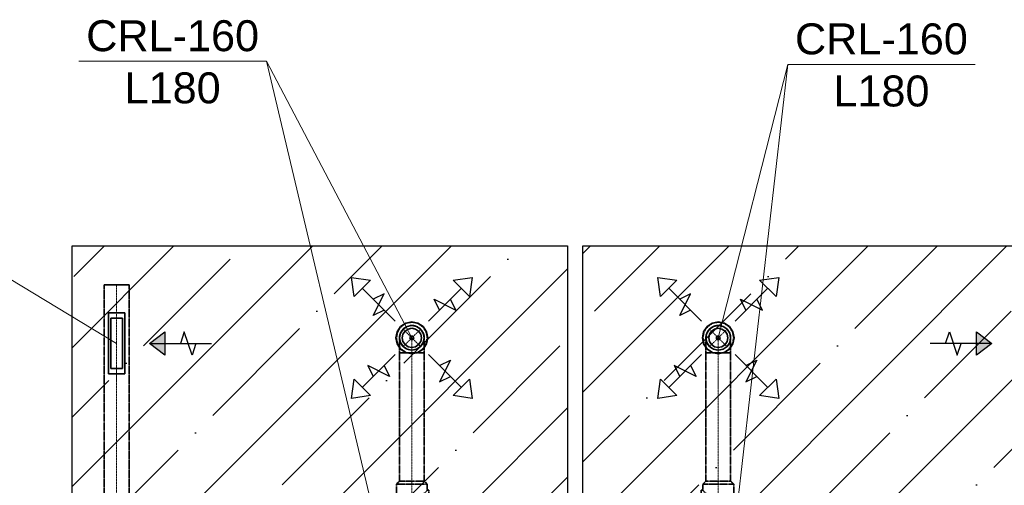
# Model space of a CAD drawing. Header units: millimetres. Extents: x -134161 to 355560, y -27497 to 30328.
# Tile 36 of 95: x -96464 to -90096, y 11784 to 14793. Entities that reach past the tile are written whole.
import ezdxf

# ---------------------------------------------------------------- set-up
doc = ezdxf.new("R2010")
doc.units = ezdxf.units.MM
for name, pattern in [('CenterLine', [17.2, 13, -2, 0.2, -2]), ('HIDDEN', [9.525, 6.35, -3.175]), ('UnderCeiling', [6.7, 4.2, -1, 0.5, -1])]:
    doc.linetypes.add(name, pattern=pattern)
doc.layers.add('AVK-A_uzdevums', color=1, linetype='CONTINUOUS', lineweight=30)
for name, color, linetype in [('Vent-PN2-N', 7, 'CONTINUOUS'), ('Vent-PN2-N-Plusmas bulta', 7, 'CONTINUOUS'), ('Vent-PN2-N-Teksts-', 7, 'CONTINUOUS'), ('Vent-PN2-P', 7, 'CONTINUOUS'), ('Vent-PN2-P-Iekarta', 7, 'CONTINUOUS'), ('Vent-PN2-P-Plusmas bulta', 7, 'CONTINUOUS'), ('Vent-PN2-P-Teksts-', 7, 'CONTINUOUS'), ('Vent-PN3-N-Iekarta', 7, 'CONTINUOUS')]:
    doc.layers.add(name, color=color, linetype=linetype)
doc.styles.add('Arial', font='arial.ttf', dxfattribs={"height": 187.5})
pattern_1 = [(45, (-132147.1, 0), (-449.013, 449.013), []), (45, (-131698.1, 0), (-449.013, 449.013), [793.75, -158.75, 0, -158.75])]

# ---------------------------------------------------------------- blocks, each defined once
blk = doc.blocks.new('*U124')
at = {"layer": 'Vent-PN2-N-Teksts-', "color": 7, "linetype": 'Continuous', "lineweight": 15}
for p, q in [((35076.7, 13444.6, 2220), (33165.1, 13444.6, 2220)), ((36309.8, 12700.9, 2220), (35076.7, 13444.6, 2220))]:
    blk.add_line(p, q, dxfattribs=at)
at = {"layer": 'Vent-PN2-N-Teksts-', "color": 7, "linetype": 'Continuous', "lineweight": 25, "style": 'Arial'}
for s, p in [('RGS-0-325-75', (33212.5, 13509.7, 2220)), ('L180', (33810.1, 13172.6, 2220))]:
    blk.add_text(s, height=200, dxfattribs=at).set_placement(p)
blk = doc.blocks.new('*U191')
at = {"layer": 'Vent-PN2-P-Teksts-', "color": 7, "linetype": 'Continuous', "lineweight": 15}
for p, q in [((40200.8, 10566, 2300), (40649.7, 14504.4, 2300)), ((40649.7, 14504.4, 2300), (41862.4, 14504.4, 2300))]:
    blk.add_line(p, q, dxfattribs=at)
at = {"layer": 'Vent-PN2-P-Teksts-', "color": 7, "linetype": 'Continuous', "lineweight": 25, "style": 'Arial'}
for s, p in [('CRL-160', (40697, 14569.4, 2300)), ('L180', (40945.3, 14232.6, 2300))]:
    blk.add_text(s, height=200, dxfattribs=at).set_placement(p)
blk = doc.blocks.new('*U192')
at = {"layer": 'Vent-PN2-P-Teksts-', "color": 7, "linetype": 'Continuous', "lineweight": 15}
for p, q in [((40200.8, 12736.8, 2300), (40649.7, 14504.4, 2300)), ((40649.7, 14504.4, 2300), (41862.4, 14504.4, 2300))]:
    blk.add_line(p, q, dxfattribs=at)
at = {"layer": 'Vent-PN2-P-Teksts-', "color": 7, "linetype": 'Continuous', "lineweight": 25, "style": 'Arial'}
for s, p in [('CRL-160', (40697, 14569.4, 2300)), ('L180', (40945.3, 14232.6, 2300))]:
    blk.add_text(s, height=200, dxfattribs=at).set_placement(p)
blk = doc.blocks.new('*U193')
at = {"layer": 'Vent-PN2-P-Teksts-', "color": 7, "linetype": 'Continuous', "lineweight": 15}
for p, q in [((37278.2, 14524.7, 2300), (36065.5, 14524.7, 2300)), ((38218.9, 10566, 2300), (37278.2, 14524.7, 2300))]:
    blk.add_line(p, q, dxfattribs=at)
at = {"layer": 'Vent-PN2-P-Teksts-', "color": 7, "linetype": 'Continuous', "lineweight": 25, "style": 'Arial'}
for s, p in [('CRL-160', (36112.8, 14589.7, 2300)), ('L180', (36361.1, 14252.8, 2300))]:
    blk.add_text(s, height=200, dxfattribs=at).set_placement(p)
blk = doc.blocks.new('*U194')
at = {"layer": 'Vent-PN2-P-Teksts-', "color": 7, "linetype": 'Continuous', "lineweight": 15}
for p, q in [((37278.2, 14524.7, 2300), (36065.5, 14524.7, 2300)), ((38218.9, 12736.8, 2300), (37278.2, 14524.7, 2300))]:
    blk.add_line(p, q, dxfattribs=at)
at = {"layer": 'Vent-PN2-P-Teksts-', "color": 7, "linetype": 'Continuous', "lineweight": 25, "style": 'Arial'}
for s, p in [('CRL-160', (36112.8, 14589.7, 2300)), ('L180', (36361.1, 14252.8, 2300))]:
    blk.add_text(s, height=200, dxfattribs=at).set_placement(p)
blk = doc.blocks.new('*U638')
at = {"layer": 'Vent-PN2-P-Plusmas bulta', "color": 7, "linetype": 'Continuous', "lineweight": 25}
for p, q in [((37845.5, 13004.1, 2269), (37827.9, 13127.8, 2269)), ((37827.9, 13127.8, 2269), (37951.6, 13110.2, 2269)), ((37845.5, 13004.1, 2269), (37827.9, 13127.8, 2269)), ((37827.9, 13127.8, 2269), (37951.6, 13110.2, 2269)), ((38486.2, 13110.2, 2269), (38609.9, 13127.8, 2269)), ((38486.2, 13110.2, 2269), (38609.9, 13127.8, 2269)), ((38609.9, 13127.8, 2269), (38592.3, 13004.1, 2269)), ((38609.9, 13127.8, 2269), (38592.3, 13004.1, 2269)), ((37951.6, 13110.2, 2269), (37845.5, 13004.1, 2269)), ((38110.7, 12845, 2269), (37898.6, 13057.1, 2269)), ((38327.1, 12845, 2269), (38539.2, 13057.1, 2269)), ((38592.3, 13004.1, 2269), (38486.2, 13110.2, 2269)), ((37969.3, 12880.4, 2269), (38040, 13021.8, 2269)), ((38040, 13021.8, 2269), (37969.3, 12986.4, 2269)), ((38397.8, 12915.7, 2269), (38362.4, 12986.4, 2269)), ((38362.4, 12986.4, 2269), (38503.9, 12915.7, 2269)), ((38503.9, 12915.7, 2269), (38468.5, 12986.4, 2269)), ((38040, 12915.7, 2269), (37969.3, 12880.4, 2269)), ((38110.7, 12628.6, 2269), (37898.6, 12416.5, 2269)), ((38327.1, 12628.6, 2269), (38539.2, 12416.5, 2269)), ((38075.4, 12487.2, 2269), (37933.9, 12557.9, 2269)), ((37933.9, 12557.9, 2269), (37969.3, 12487.2, 2269)), ((38040, 12557.9, 2269), (38075.4, 12487.2, 2269)), ((38397.8, 12557.9, 2269), (38468.5, 12593.3, 2269)), ((38468.5, 12593.3, 2269), (38397.8, 12451.9, 2269)), ((38397.8, 12451.9, 2269), (38468.5, 12487.2, 2269)), ((37827.9, 12345.8, 2269), (37845.5, 12469.5, 2269)), ((37827.9, 12345.8, 2269), (37845.5, 12469.5, 2269)), ((37845.5, 12469.5, 2269), (37951.6, 12363.5, 2269)), ((38486.2, 12363.5, 2269), (38592.3, 12469.5, 2269)), ((38592.3, 12469.5, 2269), (38609.9, 12345.8, 2269)), ((38592.3, 12469.5, 2269), (38609.9, 12345.8, 2269)), ((37951.6, 12363.5, 2269), (37827.9, 12345.8, 2269)), ((37951.6, 12363.5, 2269), (37827.9, 12345.8, 2269)), ((38609.9, 12345.8, 2269), (38486.2, 12363.5, 2269)), ((38609.9, 12345.8, 2269), (38486.2, 12363.5, 2269))]:
    blk.add_line(p, q, dxfattribs=at)
blk = doc.blocks.new('*U641')
at = {"layer": 'Vent-PN2-P-Plusmas bulta', "color": 7, "linetype": 'Continuous', "lineweight": 25}
for p, q in [((39827.5, 13004.1, 2269), (39809.8, 13127.8, 2269)), ((39809.8, 13127.8, 2269), (39933.5, 13110.2, 2269)), ((39827.5, 13004.1, 2269), (39809.8, 13127.8, 2269)), ((39809.8, 13127.8, 2269), (39933.5, 13110.2, 2269)), ((40468.1, 13110.2, 2269), (40591.9, 13127.8, 2269)), ((40468.1, 13110.2, 2269), (40591.9, 13127.8, 2269)), ((40591.9, 13127.8, 2269), (40574.2, 13004.1, 2269)), ((40591.9, 13127.8, 2269), (40574.2, 13004.1, 2269)), ((39933.5, 13110.2, 2269), (39827.5, 13004.1, 2269)), ((40092.6, 12845, 2269), (39880.5, 13057.1, 2269)), ((40309, 12845, 2269), (40521.1, 13057.1, 2269)), ((40574.2, 13004.1, 2269), (40468.1, 13110.2, 2269)), ((39951.2, 12880.4, 2269), (40021.9, 13021.8, 2269)), ((40021.9, 13021.8, 2269), (39951.2, 12986.4, 2269)), ((40379.7, 12915.7, 2269), (40344.4, 12986.4, 2269)), ((40344.4, 12986.4, 2269), (40485.8, 12915.7, 2269)), ((40485.8, 12915.7, 2269), (40450.4, 12986.4, 2269)), ((40021.9, 12915.7, 2269), (39951.2, 12880.4, 2269)), ((40092.6, 12628.6, 2269), (39880.5, 12416.5, 2269)), ((40309, 12628.6, 2269), (40521.1, 12416.5, 2269)), ((40057.3, 12487.2, 2269), (39915.9, 12557.9, 2269)), ((39915.9, 12557.9, 2269), (39951.2, 12487.2, 2269)), ((40021.9, 12557.9, 2269), (40057.3, 12487.2, 2269)), ((40379.7, 12557.9, 2269), (40450.4, 12593.3, 2269)), ((40450.4, 12593.3, 2269), (40379.7, 12451.9, 2269)), ((40379.7, 12451.9, 2269), (40450.4, 12487.2, 2269)), ((39809.8, 12345.8, 2269), (39827.5, 12469.5, 2269)), ((39809.8, 12345.8, 2269), (39827.5, 12469.5, 2269)), ((39827.5, 12469.5, 2269), (39933.5, 12363.5, 2269)), ((40468.1, 12363.5, 2269), (40574.2, 12469.5, 2269)), ((40574.2, 12469.5, 2269), (40591.9, 12345.8, 2269)), ((40574.2, 12469.5, 2269), (40591.9, 12345.8, 2269)), ((39933.5, 12363.5, 2269), (39809.8, 12345.8, 2269)), ((39933.5, 12363.5, 2269), (39809.8, 12345.8, 2269)), ((40591.9, 12345.8, 2269), (40468.1, 12363.5, 2269)), ((40591.9, 12345.8, 2269), (40468.1, 12363.5, 2269))]:
    blk.add_line(p, q, dxfattribs=at)
blk = doc.blocks.new('*U642')
at = {"layer": 'Vent-PN2-N-Plusmas bulta', "linetype": 'Continuous', "lineweight": 25}
blk.add_hatch(color=7, dxfattribs=at).paths.add_polyline_path([(41871, 12775.9), (41971, 12700.9), (41871, 12625.9)], flags=0)
at = {"layer": 'Vent-PN2-N-Plusmas bulta', "color": 7, "linetype": 'Continuous', "lineweight": 25}
for p, q in [((41671, 12700.9, 2191), (41696, 12775.9, 2191)), ((41696, 12775.9, 2191), (41746, 12625.9, 2191)), ((41871, 12775.9, 2191), (41971, 12700.9, 2191)), ((41971, 12700.9, 2191), (41571, 12700.9, 2191)), ((41746, 12625.9, 2191), (41771, 12700.9, 2191)), ((41971, 12700.9, 2191), (41871, 12625.9, 2191))]:
    blk.add_line(p, q, dxfattribs=at)
blk.add_3dface([(41871, 12775.9, 2191), (41971, 12700.9, 2191), (41871, 12625.9, 2191)], dxfattribs=at)
blk = doc.blocks.new('*U645')
at = {"layer": 'Vent-PN2-N-Plusmas bulta', "linetype": 'Continuous', "lineweight": 25}
blk.add_hatch(color=7, dxfattribs=at).paths.add_polyline_path([(36622.3, 12625.9), (36522.3, 12700.9), (36622.3, 12775.9)], flags=0)
at = {"layer": 'Vent-PN2-N-Plusmas bulta', "color": 7, "linetype": 'Continuous', "lineweight": 25}
for p, q in [((36522.3, 12700.9, 2191), (36622.3, 12775.9, 2191)), ((36747.3, 12775.9, 2191), (36722.3, 12700.9, 2191)), ((36797.3, 12625.9, 2191), (36747.3, 12775.9, 2191)), ((36522.3, 12700.9, 2191), (36922.3, 12700.9, 2191)), ((36622.3, 12625.9, 2191), (36522.3, 12700.9, 2191)), ((36822.3, 12700.9, 2191), (36797.3, 12625.9, 2191))]:
    blk.add_line(p, q, dxfattribs=at)
blk.add_3dface([(36622.3, 12625.9, 2191), (36522.3, 12700.9, 2191), (36622.3, 12775.9, 2191)], dxfattribs=at)
blk = doc.blocks.new('*U656')
at = {"layer": 'Vent-PN2-P', "color": 5, "linetype": 'UnderCeiling', "lineweight": 35}
for p, q in [((40100.8, 11791.4, 2650), (40120.8, 11811.4, 2650)), ((40300.8, 11791.4, 2650), (40280.8, 11811.4, 2650))]:
    blk.add_line(p, q, dxfattribs=at)
at = {"layer": 'Vent-PN2-P', "color": 7, "linetype": 'CenterLine', "lineweight": 18}
blk.add_line((40200.8, 11791.4, 2650), (40200.8, 11811.4, 2650), dxfattribs=at)
at = {"layer": 'Vent-PN2-P', "color": 5, "linetype": 'UnderCeiling', "lineweight": 35, "extrusion": (0, 1, 0)}
for centre, major_axis in [((40200.8, 11791.4, 2650), (-100, 0)), ((40200.8, 11811.4, 2650), (-80, 0))]:
    blk.add_ellipse(centre, major_axis=major_axis, ratio=1, start_param=0, end_param=3.141593, dxfattribs=at)
blk = doc.blocks.new('*U657')
at = {"layer": 'Vent-PN2-P', "color": 5, "linetype": 'UnderCeiling', "lineweight": 35}
for p, q in [((40100.8, 11761.4, 2650), (40100.8, 11791.4, 2650)), ((40300.8, 11511.4, 2650), (40300.8, 11791.4, 2650)), ((40108.4, 11743.8, 2688.3), (40100.8, 11751.4, 2650)), ((40130.1, 11722.1, 2720.7), (40108.4, 11743.8, 2688.3)), ((40162.6, 11689.7, 2742.4), (40130.1, 11722.1, 2720.7)), ((40200.8, 11651.4, 2750), (40162.6, 11689.7, 2742.4)), ((40130.1, 11580.7, 2720.7), (40162.6, 11613.1, 2742.4)), ((40162.6, 11613.1, 2742.4), (40200.8, 11651.4, 2750)), ((40100.8, 11551.4, 2650), (40108.4, 11559, 2688.3)), ((40100.8, 11511.4, 2650), (40100.8, 11551.4, 2650)), ((40108.4, 11559, 2688.3), (40130.1, 11580.7, 2720.7))]:
    blk.add_line(p, q, dxfattribs=at)
at = {"layer": 'Vent-PN2-P', "color": 7, "linetype": 'CenterLine', "lineweight": 18}
blk.add_line((40200.8, 11511.4, 2650), (40200.8, 11791.4, 2650), dxfattribs=at)
at = {"layer": 'Vent-PN2-P', "color": 5, "linetype": 'UnderCeiling', "lineweight": 35, "extrusion": (0, 0, -1)}
blk.add_ellipse((40090.8, 11761.4, 2650), major_axis=(10, 0), ratio=1, start_param=0, end_param=1.570796, dxfattribs=at)
at = {"layer": 'Vent-PN2-P', "color": 5, "linetype": 'UnderCeiling', "lineweight": 35, "extrusion": (-1, 0, 0)}
blk.add_ellipse((40090.8, 11651.4, 2650), major_axis=(0, -100), ratio=1, start_param=0, end_param=3.141593, dxfattribs=at)
at = {"layer": 'Vent-PN2-P', "color": 5, "linetype": 'UnderCeiling', "lineweight": 35}
blk.add_ellipse((40090.8, 11541.4, 2650), major_axis=(10, 0), ratio=1, start_param=0, end_param=1.570796, dxfattribs=at)
blk = doc.blocks.new('*U660')
at = {"layer": 'Vent-PN2-P', "color": 5, "linetype": 'UnderCeiling', "lineweight": 35}
for p, q in [((38118.9, 11791.4, 2650), (38138.9, 11811.4, 2650)), ((38318.9, 11791.4, 2650), (38298.9, 11811.4, 2650))]:
    blk.add_line(p, q, dxfattribs=at)
at = {"layer": 'Vent-PN2-P', "color": 7, "linetype": 'CenterLine', "lineweight": 18}
blk.add_line((38218.9, 11791.4, 2650), (38218.9, 11811.4, 2650), dxfattribs=at)
at = {"layer": 'Vent-PN2-P', "color": 5, "linetype": 'UnderCeiling', "lineweight": 35, "extrusion": (0, 1, 0)}
for centre, major_axis in [((38218.9, 11791.4, 2650), (-100, 0)), ((38218.9, 11811.4, 2650), (-80, 0))]:
    blk.add_ellipse(centre, major_axis=major_axis, ratio=1, start_param=0, end_param=3.141593, dxfattribs=at)
blk = doc.blocks.new('*U662')
at = {"layer": 'Vent-PN2-P', "color": 5, "linetype": 'UnderCeiling', "lineweight": 35}
for p, q in [((38118.9, 11511.4, 2650), (38118.9, 11791.4, 2650)), ((38318.9, 11751.4, 2650), (38318.9, 11791.4, 2650)), ((38289.6, 11722.1, 2720.7), (38257.2, 11689.7, 2742.4)), ((38311.3, 11743.8, 2688.3), (38289.6, 11722.1, 2720.7)), ((38318.9, 11751.4, 2650), (38311.3, 11743.8, 2688.3)), ((38257.2, 11689.7, 2742.4), (38218.9, 11651.4, 2750)), ((38218.9, 11651.4, 2750), (38257.2, 11613.1, 2742.4)), ((38257.2, 11613.1, 2742.4), (38289.6, 11580.7, 2720.7)), ((38289.6, 11580.7, 2720.7), (38311.3, 11559, 2688.3)), ((38311.3, 11559, 2688.3), (38318.9, 11551.4, 2650)), ((38318.9, 11511.4, 2650), (38318.9, 11541.4, 2650))]:
    blk.add_line(p, q, dxfattribs=at)
at = {"layer": 'Vent-PN2-P', "color": 7, "linetype": 'CenterLine', "lineweight": 18}
blk.add_line((38218.9, 11511.4, 2650), (38218.9, 11791.4, 2650), dxfattribs=at)
at = {"layer": 'Vent-PN2-P', "color": 5, "linetype": 'UnderCeiling', "lineweight": 35}
blk.add_ellipse((38328.9, 11761.4, 2650), major_axis=(-10, 0), ratio=1, start_param=0, end_param=1.570796, dxfattribs=at)
at = {"layer": 'Vent-PN2-P', "color": 5, "linetype": 'UnderCeiling', "lineweight": 35, "extrusion": (1, 0, 0)}
blk.add_ellipse((38328.9, 11651.4, 2650), major_axis=(0, 100), ratio=1, start_param=0, end_param=3.141593, dxfattribs=at)
at = {"layer": 'Vent-PN2-P', "color": 5, "linetype": 'UnderCeiling', "lineweight": 35, "extrusion": (0, 0, -1)}
blk.add_ellipse((38328.9, 11541.4, 2650), major_axis=(-10, 0), ratio=1, start_param=0, end_param=1.570796, dxfattribs=at)
blk = doc.blocks.new('*U670')
at = {"layer": 'Vent-PN2-P-Iekarta', "color": 5, "linetype": 'Continuous', "lineweight": 35}
for p, q in [((40128, 12809.7, 2300), (40105.7, 12776.2, 2300)), ((40161.4, 12832, 2300), (40128, 12809.7, 2300)), ((40170.2, 12810.7, 2353), (40144.3, 12793.4, 2353)), ((40170.2, 12810.7, 2300), (40144.3, 12793.4, 2300)), ((40200.8, 12839.8, 2300), (40161.4, 12832, 2300)), ((40200.8, 12816.8, 2353), (40170.2, 12810.7, 2353)), ((40200.8, 12816.8, 2300), (40170.2, 12810.7, 2300)), ((40240.2, 12832, 2300), (40200.8, 12839.8, 2300)), ((40231.4, 12810.7, 2353), (40200.8, 12816.8, 2353)), ((40231.4, 12810.7, 2300), (40200.8, 12816.8, 2300)), ((40257.4, 12793.4, 2353), (40231.4, 12810.7, 2353)), ((40257.4, 12793.4, 2300), (40231.4, 12810.7, 2300)), ((40273.7, 12809.7, 2300), (40240.2, 12832, 2300)), ((40296, 12776.2, 2300), (40273.7, 12809.7, 2300)), ((40105.7, 12776.2, 2300), (40097.8, 12736.8, 2300)), ((40097.8, 12736.8, 2300), (40105.7, 12697.4, 2300)), ((40126.9, 12767.4, 2353), (40120.8, 12736.8, 2353)), ((40126.9, 12767.4, 2300), (40120.8, 12736.8, 2300)), ((40120.8, 12736.8, 2353), (40126.9, 12706.2, 2353)), ((40120.8, 12736.8, 2300), (40126.9, 12706.2, 2300)), ((40144.3, 12793.4, 2353), (40126.9, 12767.4, 2353)), ((40144.3, 12793.4, 2300), (40126.9, 12767.4, 2300)), ((40143.5, 12760.5, 2290), (40138.8, 12736.8, 2290)), ((40143.5, 12760.5, 2361), (40138.8, 12736.8, 2361)), ((40138.8, 12736.8, 2290), (40143.5, 12713.1, 2290)), ((40138.8, 12736.8, 2361), (40143.5, 12713.1, 2361)), ((40157, 12780.7, 2290), (40143.5, 12760.5, 2290)), ((40157, 12780.7, 2361), (40143.5, 12760.5, 2361)), ((40177.1, 12794.1, 2290), (40157, 12780.7, 2290)), ((40177.1, 12794.1, 2361), (40157, 12780.7, 2361)), ((40200.8, 12798.8, 2290), (40177.1, 12794.1, 2290)), ((40200.8, 12798.8, 2361), (40177.1, 12794.1, 2361)), ((40189.7, 12741.4, 2284), (40188.8, 12736.8, 2284)), ((40188.8, 12736.8, 2284), (40189.7, 12732.2, 2284)), ((40192.3, 12745.3, 2284), (40189.7, 12741.4, 2284)), ((40196.2, 12747.9, 2284), (40192.3, 12745.3, 2284)), ((40200.8, 12748.8, 2284), (40196.2, 12747.9, 2284)), ((40224.5, 12794.1, 2290), (40200.8, 12798.8, 2290)), ((40224.5, 12794.1, 2361), (40200.8, 12798.8, 2361)), ((40205.4, 12747.9, 2284), (40200.8, 12748.8, 2284)), ((40209.3, 12745.3, 2284), (40205.4, 12747.9, 2284)), ((40211.9, 12741.4, 2284), (40209.3, 12745.3, 2284)), ((40212.8, 12736.8, 2284), (40211.9, 12741.4, 2284)), ((40211.9, 12732.2, 2284), (40212.8, 12736.8, 2284)), ((40244.7, 12780.7, 2290), (40224.5, 12794.1, 2290)), ((40244.7, 12780.7, 2361), (40224.5, 12794.1, 2361)), ((40258.1, 12760.5, 2290), (40244.7, 12780.7, 2290)), ((40258.1, 12760.5, 2361), (40244.7, 12780.7, 2361)), ((40274.7, 12767.4, 2353), (40257.4, 12793.4, 2353)), ((40274.7, 12767.4, 2300), (40257.4, 12793.4, 2300)), ((40262.8, 12736.8, 2290), (40258.1, 12760.5, 2290)), ((40262.8, 12736.8, 2361), (40258.1, 12760.5, 2361)), ((40258.1, 12713.1, 2290), (40262.8, 12736.8, 2290)), ((40258.1, 12713.1, 2361), (40262.8, 12736.8, 2361)), ((40280.8, 12736.8, 2353), (40274.7, 12767.4, 2353)), ((40280.8, 12736.8, 2300), (40274.7, 12767.4, 2300)), ((40274.7, 12706.2, 2353), (40280.8, 12736.8, 2353)), ((40274.7, 12706.2, 2300), (40280.8, 12736.8, 2300)), ((40303.8, 12736.8, 2300), (40296, 12776.2, 2300)), ((40296, 12697.4, 2300), (40303.8, 12736.8, 2300)), ((40105.7, 12697.4, 2300), (40128, 12664, 2300)), ((40126.9, 12706.2, 2353), (40144.3, 12680.3, 2353)), ((40126.9, 12706.2, 2300), (40144.3, 12680.3, 2300)), ((40143.5, 12713.1, 2290), (40157, 12693, 2290)), ((40143.5, 12713.1, 2361), (40157, 12693, 2361)), ((40144.3, 12680.3, 2353), (40170.2, 12662.9, 2353)), ((40144.3, 12680.3, 2300), (40170.2, 12662.9, 2300)), ((40157, 12693, 2290), (40177.1, 12679.5, 2290)), ((40157, 12693, 2361), (40177.1, 12679.5, 2361)), ((40177.1, 12679.5, 2290), (40200.8, 12674.8, 2290)), ((40177.1, 12679.5, 2361), (40200.8, 12674.8, 2361)), ((40189.7, 12732.2, 2284), (40192.3, 12728.3, 2284)), ((40192.3, 12728.3, 2284), (40196.2, 12725.7, 2284)), ((40196.2, 12725.7, 2284), (40200.8, 12724.8, 2284)), ((40200.8, 12724.8, 2284), (40205.4, 12725.7, 2284)), ((40200.8, 12674.8, 2290), (40224.5, 12679.5, 2290)), ((40200.8, 12674.8, 2361), (40224.5, 12679.5, 2361)), ((40205.4, 12725.7, 2284), (40209.3, 12728.3, 2284)), ((40209.3, 12728.3, 2284), (40211.9, 12732.2, 2284)), ((40224.5, 12679.5, 2290), (40244.7, 12693, 2290)), ((40224.5, 12679.5, 2361), (40244.7, 12693, 2361)), ((40231.4, 12662.9, 2353), (40257.4, 12680.3, 2353)), ((40231.4, 12662.9, 2300), (40257.4, 12680.3, 2300)), ((40244.7, 12693, 2290), (40258.1, 12713.1, 2290)), ((40244.7, 12693, 2361), (40258.1, 12713.1, 2361)), ((40257.4, 12680.3, 2353), (40274.7, 12706.2, 2353)), ((40257.4, 12680.3, 2300), (40274.7, 12706.2, 2300)), ((40273.7, 12664, 2300), (40296, 12697.4, 2300)), ((40128, 12664, 2300), (40161.4, 12641.7, 2300)), ((40161.4, 12641.7, 2300), (40200.8, 12633.8, 2300)), ((40170.2, 12662.9, 2353), (40200.8, 12656.8, 2353)), ((40170.2, 12662.9, 2300), (40200.8, 12656.8, 2300)), ((40200.8, 12656.8, 2353), (40231.4, 12662.9, 2353)), ((40200.8, 12656.8, 2300), (40231.4, 12662.9, 2300)), ((40200.8, 12633.8, 2300), (40240.2, 12641.7, 2300)), ((40240.2, 12641.7, 2300), (40273.7, 12664, 2300))]:
    blk.add_line(p, q, dxfattribs=at)
at = {"layer": 'Vent-PN2-P-Iekarta', "color": 7, "linetype": 'HIDDEN', "lineweight": -3}
for p, q in [((40130.1, 12807.5, 2275), (40108.4, 12775.1, 2275)), ((40130.1, 12807.5, 2269), (40108.4, 12775.1, 2269)), ((40162.6, 12829.2, 2275), (40130.1, 12807.5, 2275)), ((40162.6, 12829.2, 2269), (40130.1, 12807.5, 2269)), ((40200.8, 12836.8, 2275), (40162.6, 12829.2, 2275)), ((40200.8, 12836.8, 2269), (40162.6, 12829.2, 2269)), ((40239.1, 12829.2, 2275), (40200.8, 12836.8, 2275)), ((40239.1, 12829.2, 2269), (40200.8, 12836.8, 2269)), ((40271.5, 12807.5, 2275), (40239.1, 12829.2, 2275)), ((40271.5, 12807.5, 2269), (40239.1, 12829.2, 2269)), ((40293.2, 12775.1, 2275), (40271.5, 12807.5, 2275)), ((40293.2, 12775.1, 2269), (40271.5, 12807.5, 2269)), ((40108.4, 12775.1, 2275), (40100.8, 12736.8, 2275)), ((40108.4, 12775.1, 2269), (40100.8, 12736.8, 2269)), ((40100.8, 12736.8, 2275), (40108.4, 12698.6, 2275)), ((40100.8, 12736.8, 2269), (40108.4, 12698.6, 2269)), ((40300.8, 12736.8, 2275), (40293.2, 12775.1, 2275)), ((40300.8, 12736.8, 2269), (40293.2, 12775.1, 2269)), ((40293.2, 12698.6, 2275), (40300.8, 12736.8, 2275)), ((40293.2, 12698.6, 2269), (40300.8, 12736.8, 2269)), ((40108.4, 12698.6, 2275), (40130.1, 12666.1, 2275)), ((40108.4, 12698.6, 2269), (40130.1, 12666.1, 2269)), ((40271.5, 12666.1, 2275), (40293.2, 12698.6, 2275)), ((40271.5, 12666.1, 2269), (40293.2, 12698.6, 2269)), ((40130.1, 12666.1, 2275), (40162.6, 12644.4, 2275)), ((40130.1, 12666.1, 2269), (40162.6, 12644.4, 2269)), ((40162.6, 12644.4, 2275), (40200.8, 12636.8, 2275)), ((40162.6, 12644.4, 2269), (40200.8, 12636.8, 2269)), ((40200.8, 12636.8, 2275), (40239.1, 12644.4, 2275)), ((40200.8, 12636.8, 2269), (40239.1, 12644.4, 2269)), ((40239.1, 12644.4, 2275), (40271.5, 12666.1, 2275)), ((40239.1, 12644.4, 2269), (40271.5, 12666.1, 2269))]:
    blk.add_line(p, q, dxfattribs=at)
at = {"layer": 'Vent-PN2-P-Iekarta', "color": 5, "linetype": 'Continuous', "lineweight": 35}
blk.add_circle((40200.8, 12736.8, 2284), 12, dxfattribs=at)
blk = doc.blocks.new('*U671')
at = {"layer": 'Vent-PN2-P', "color": 7, "linetype": 'Continuous', "lineweight": -3}
blk.add_line((40200.8, 12736.8, 2304), (40200.8, 12736.8, 2303), dxfattribs=at)
blk = doc.blocks.new('*U673')
at = {"layer": 'Vent-PN2-P', "color": 5, "linetype": 'UnderCeiling', "lineweight": 35}
for p, q in [((40120.8, 12640.8, 2650), (40120.8, 11811.4, 2650)), ((40280.8, 12640.8, 2650), (40280.8, 11811.4, 2650))]:
    blk.add_line(p, q, dxfattribs=at)
at = {"layer": 'Vent-PN2-P', "color": 7, "linetype": 'CenterLine', "lineweight": 18}
blk.add_line((40200.8, 12640.8, 2650), (40200.8, 11811.4, 2650), dxfattribs=at)
blk = doc.blocks.new('*U674')
at = {"layer": 'Vent-PN2-P', "color": 7, "linetype": 'UnderCeiling', "lineweight": 18}
for p, q in [((40144.3, 12680.3, 2554), (40257.4, 12793.4, 2554)), ((40144.3, 12793.4, 2554), (40257.4, 12680.3, 2554))]:
    blk.add_line(p, q, dxfattribs=at)
at = {"layer": 'Vent-PN2-P', "color": 5, "linetype": 'UnderCeiling', "lineweight": 35, "extrusion": (0, 0, -1)}
blk.add_ellipse((40200.8, 12736.8, 2554), major_axis=(-80, 0), ratio=1, start_param=0, end_param=3.141593, dxfattribs=at)
at = {"layer": 'Vent-PN2-P', "color": 7, "linetype": 'HIDDEN', "lineweight": -3, "extrusion": (0, 0, -1)}
blk.add_ellipse((40200.8, 12736.8, 2554), major_axis=(80, 0), ratio=1, start_param=0, end_param=3.141593, dxfattribs=at)
at = {"layer": 'Vent-PN2-P', "color": 5, "linetype": 'UnderCeiling', "lineweight": 35, "extrusion": (-1, 0, 0)}
for centre in [(40120.8, 12640.8, 2554), (40280.8, 12640.8, 2554)]:
    blk.add_ellipse(centre, major_axis=(0, 0, 96), ratio=1, start_param=0, end_param=1.570796, dxfattribs=at)
at = {"layer": 'Vent-PN2-P', "color": 7, "linetype": 'CenterLine', "lineweight": 18, "extrusion": (-1, 0, 0)}
blk.add_ellipse((40200.8, 12640.8, 2554), major_axis=(0, 0, 96), ratio=1, start_param=0, end_param=1.570796, dxfattribs=at)
at = {"layer": 'Vent-PN2-P', "color": 5, "linetype": 'UnderCeiling', "lineweight": 35, "extrusion": (0, -1, 0)}
blk.add_ellipse((40200.8, 12640.8, 2650), major_axis=(80, 0), ratio=1, start_param=0, end_param=3.141593, dxfattribs=at)
blk = doc.blocks.new('*U677')
at = {"layer": 'Vent-PN2-P-Iekarta', "color": 5, "linetype": 'Continuous', "lineweight": 35}
for p, q in [((38146.1, 12809.7, 2300), (38123.7, 12776.2, 2300)), ((38179.5, 12832, 2300), (38146.1, 12809.7, 2300)), ((38188.3, 12810.7, 2353), (38162.3, 12793.4, 2353)), ((38188.3, 12810.7, 2300), (38162.3, 12793.4, 2300)), ((38218.9, 12839.8, 2300), (38179.5, 12832, 2300)), ((38218.9, 12816.8, 2353), (38188.3, 12810.7, 2353)), ((38218.9, 12816.8, 2300), (38188.3, 12810.7, 2300)), ((38258.3, 12832, 2300), (38218.9, 12839.8, 2300)), ((38249.5, 12810.7, 2353), (38218.9, 12816.8, 2353)), ((38249.5, 12810.7, 2300), (38218.9, 12816.8, 2300)), ((38275.5, 12793.4, 2353), (38249.5, 12810.7, 2353)), ((38275.5, 12793.4, 2300), (38249.5, 12810.7, 2300)), ((38291.7, 12809.7, 2300), (38258.3, 12832, 2300)), ((38314.1, 12776.2, 2300), (38291.7, 12809.7, 2300)), ((38123.7, 12776.2, 2300), (38115.9, 12736.8, 2300)), ((38115.9, 12736.8, 2300), (38123.7, 12697.4, 2300)), ((38145, 12767.4, 2353), (38138.9, 12736.8, 2353)), ((38145, 12767.4, 2300), (38138.9, 12736.8, 2300)), ((38138.9, 12736.8, 2353), (38145, 12706.2, 2353)), ((38138.9, 12736.8, 2300), (38145, 12706.2, 2300)), ((38162.3, 12793.4, 2353), (38145, 12767.4, 2353)), ((38162.3, 12793.4, 2300), (38145, 12767.4, 2300)), ((38161.6, 12760.5, 2290), (38156.9, 12736.8, 2290)), ((38161.6, 12760.5, 2361), (38156.9, 12736.8, 2361)), ((38156.9, 12736.8, 2290), (38161.6, 12713.1, 2290)), ((38156.9, 12736.8, 2361), (38161.6, 12713.1, 2361)), ((38175.1, 12780.7, 2290), (38161.6, 12760.5, 2290)), ((38175.1, 12780.7, 2361), (38161.6, 12760.5, 2361)), ((38195.2, 12794.1, 2290), (38175.1, 12780.7, 2290)), ((38195.2, 12794.1, 2361), (38175.1, 12780.7, 2361)), ((38218.9, 12798.8, 2290), (38195.2, 12794.1, 2290)), ((38218.9, 12798.8, 2361), (38195.2, 12794.1, 2361)), ((38207.8, 12741.4, 2284), (38206.9, 12736.8, 2284)), ((38206.9, 12736.8, 2284), (38207.8, 12732.2, 2284)), ((38210.4, 12745.3, 2284), (38207.8, 12741.4, 2284)), ((38214.3, 12747.9, 2284), (38210.4, 12745.3, 2284)), ((38218.9, 12748.8, 2284), (38214.3, 12747.9, 2284)), ((38242.6, 12794.1, 2290), (38218.9, 12798.8, 2290)), ((38242.6, 12794.1, 2361), (38218.9, 12798.8, 2361)), ((38223.5, 12747.9, 2284), (38218.9, 12748.8, 2284)), ((38227.4, 12745.3, 2284), (38223.5, 12747.9, 2284)), ((38230, 12741.4, 2284), (38227.4, 12745.3, 2284)), ((38230.9, 12736.8, 2284), (38230, 12741.4, 2284)), ((38230, 12732.2, 2284), (38230.9, 12736.8, 2284)), ((38262.7, 12780.7, 2290), (38242.6, 12794.1, 2290)), ((38262.7, 12780.7, 2361), (38242.6, 12794.1, 2361)), ((38276.2, 12760.5, 2290), (38262.7, 12780.7, 2290)), ((38276.2, 12760.5, 2361), (38262.7, 12780.7, 2361)), ((38292.8, 12767.4, 2353), (38275.5, 12793.4, 2353)), ((38292.8, 12767.4, 2300), (38275.5, 12793.4, 2300)), ((38280.9, 12736.8, 2290), (38276.2, 12760.5, 2290)), ((38280.9, 12736.8, 2361), (38276.2, 12760.5, 2361)), ((38276.2, 12713.1, 2290), (38280.9, 12736.8, 2290)), ((38276.2, 12713.1, 2361), (38280.9, 12736.8, 2361)), ((38298.9, 12736.8, 2353), (38292.8, 12767.4, 2353)), ((38298.9, 12736.8, 2300), (38292.8, 12767.4, 2300)), ((38292.8, 12706.2, 2353), (38298.9, 12736.8, 2353)), ((38292.8, 12706.2, 2300), (38298.9, 12736.8, 2300)), ((38321.9, 12736.8, 2300), (38314.1, 12776.2, 2300)), ((38314.1, 12697.4, 2300), (38321.9, 12736.8, 2300)), ((38123.7, 12697.4, 2300), (38146.1, 12664, 2300)), ((38145, 12706.2, 2353), (38162.3, 12680.3, 2353)), ((38145, 12706.2, 2300), (38162.3, 12680.3, 2300)), ((38161.6, 12713.1, 2290), (38175.1, 12693, 2290)), ((38161.6, 12713.1, 2361), (38175.1, 12693, 2361)), ((38162.3, 12680.3, 2353), (38188.3, 12662.9, 2353)), ((38162.3, 12680.3, 2300), (38188.3, 12662.9, 2300)), ((38175.1, 12693, 2290), (38195.2, 12679.5, 2290)), ((38175.1, 12693, 2361), (38195.2, 12679.5, 2361)), ((38195.2, 12679.5, 2290), (38218.9, 12674.8, 2290)), ((38195.2, 12679.5, 2361), (38218.9, 12674.8, 2361)), ((38207.8, 12732.2, 2284), (38210.4, 12728.3, 2284)), ((38210.4, 12728.3, 2284), (38214.3, 12725.7, 2284)), ((38214.3, 12725.7, 2284), (38218.9, 12724.8, 2284)), ((38218.9, 12724.8, 2284), (38223.5, 12725.7, 2284)), ((38218.9, 12674.8, 2290), (38242.6, 12679.5, 2290)), ((38218.9, 12674.8, 2361), (38242.6, 12679.5, 2361)), ((38223.5, 12725.7, 2284), (38227.4, 12728.3, 2284)), ((38227.4, 12728.3, 2284), (38230, 12732.2, 2284)), ((38242.6, 12679.5, 2290), (38262.7, 12693, 2290)), ((38242.6, 12679.5, 2361), (38262.7, 12693, 2361)), ((38249.5, 12662.9, 2353), (38275.5, 12680.3, 2353)), ((38249.5, 12662.9, 2300), (38275.5, 12680.3, 2300)), ((38262.7, 12693, 2290), (38276.2, 12713.1, 2290)), ((38262.7, 12693, 2361), (38276.2, 12713.1, 2361)), ((38275.5, 12680.3, 2353), (38292.8, 12706.2, 2353)), ((38275.5, 12680.3, 2300), (38292.8, 12706.2, 2300)), ((38291.7, 12664, 2300), (38314.1, 12697.4, 2300)), ((38146.1, 12664, 2300), (38179.5, 12641.7, 2300)), ((38179.5, 12641.7, 2300), (38218.9, 12633.8, 2300)), ((38188.3, 12662.9, 2353), (38218.9, 12656.8, 2353)), ((38188.3, 12662.9, 2300), (38218.9, 12656.8, 2300)), ((38218.9, 12656.8, 2353), (38249.5, 12662.9, 2353)), ((38218.9, 12656.8, 2300), (38249.5, 12662.9, 2300)), ((38218.9, 12633.8, 2300), (38258.3, 12641.7, 2300)), ((38258.3, 12641.7, 2300), (38291.7, 12664, 2300))]:
    blk.add_line(p, q, dxfattribs=at)
at = {"layer": 'Vent-PN2-P-Iekarta', "color": 7, "linetype": 'HIDDEN', "lineweight": -3}
for p, q in [((38148.2, 12807.5, 2275), (38126.5, 12775.1, 2275)), ((38148.2, 12807.5, 2269), (38126.5, 12775.1, 2269)), ((38180.6, 12829.2, 2275), (38148.2, 12807.5, 2275)), ((38180.6, 12829.2, 2269), (38148.2, 12807.5, 2269)), ((38218.9, 12836.8, 2275), (38180.6, 12829.2, 2275)), ((38218.9, 12836.8, 2269), (38180.6, 12829.2, 2269)), ((38257.2, 12829.2, 2275), (38218.9, 12836.8, 2275)), ((38257.2, 12829.2, 2269), (38218.9, 12836.8, 2269)), ((38289.6, 12807.5, 2275), (38257.2, 12829.2, 2275)), ((38289.6, 12807.5, 2269), (38257.2, 12829.2, 2269)), ((38311.3, 12775.1, 2275), (38289.6, 12807.5, 2275)), ((38311.3, 12775.1, 2269), (38289.6, 12807.5, 2269)), ((38126.5, 12775.1, 2275), (38118.9, 12736.8, 2275)), ((38126.5, 12775.1, 2269), (38118.9, 12736.8, 2269)), ((38118.9, 12736.8, 2275), (38126.5, 12698.6, 2275)), ((38118.9, 12736.8, 2269), (38126.5, 12698.6, 2269)), ((38318.9, 12736.8, 2275), (38311.3, 12775.1, 2275)), ((38318.9, 12736.8, 2269), (38311.3, 12775.1, 2269)), ((38311.3, 12698.6, 2275), (38318.9, 12736.8, 2275)), ((38311.3, 12698.6, 2269), (38318.9, 12736.8, 2269)), ((38126.5, 12698.6, 2275), (38148.2, 12666.1, 2275)), ((38126.5, 12698.6, 2269), (38148.2, 12666.1, 2269)), ((38289.6, 12666.1, 2275), (38311.3, 12698.6, 2275)), ((38289.6, 12666.1, 2269), (38311.3, 12698.6, 2269)), ((38148.2, 12666.1, 2275), (38180.6, 12644.4, 2275)), ((38148.2, 12666.1, 2269), (38180.6, 12644.4, 2269)), ((38180.6, 12644.4, 2275), (38218.9, 12636.8, 2275)), ((38180.6, 12644.4, 2269), (38218.9, 12636.8, 2269)), ((38218.9, 12636.8, 2275), (38257.2, 12644.4, 2275)), ((38218.9, 12636.8, 2269), (38257.2, 12644.4, 2269)), ((38257.2, 12644.4, 2275), (38289.6, 12666.1, 2275)), ((38257.2, 12644.4, 2269), (38289.6, 12666.1, 2269))]:
    blk.add_line(p, q, dxfattribs=at)
at = {"layer": 'Vent-PN2-P-Iekarta', "color": 5, "linetype": 'Continuous', "lineweight": 35}
blk.add_circle((38218.9, 12736.8, 2284), 12, dxfattribs=at)
blk = doc.blocks.new('*U682')
at = {"layer": 'Vent-PN2-P', "color": 7, "linetype": 'Continuous', "lineweight": -3}
blk.add_line((38218.9, 12736.8, 2304), (38218.9, 12736.8, 2303), dxfattribs=at)
blk = doc.blocks.new('*U684')
at = {"layer": 'Vent-PN2-P', "color": 5, "linetype": 'UnderCeiling', "lineweight": 35}
for p, q in [((38138.9, 12640.8, 2650), (38138.9, 11811.4, 2650)), ((38298.9, 12640.8, 2650), (38298.9, 11811.4, 2650))]:
    blk.add_line(p, q, dxfattribs=at)
at = {"layer": 'Vent-PN2-P', "color": 7, "linetype": 'CenterLine', "lineweight": 18}
blk.add_line((38218.9, 12640.8, 2650), (38218.9, 11811.4, 2650), dxfattribs=at)
blk = doc.blocks.new('*U685')
at = {"layer": 'Vent-PN2-P', "color": 7, "linetype": 'UnderCeiling', "lineweight": 18}
for p, q in [((38162.3, 12680.3, 2554), (38275.5, 12793.4, 2554)), ((38162.3, 12793.4, 2554), (38275.5, 12680.3, 2554))]:
    blk.add_line(p, q, dxfattribs=at)
at = {"layer": 'Vent-PN2-P', "color": 5, "linetype": 'UnderCeiling', "lineweight": 35, "extrusion": (0, 0, -1)}
blk.add_ellipse((38218.9, 12736.8, 2554), major_axis=(-80, 0), ratio=1, start_param=0, end_param=3.141593, dxfattribs=at)
at = {"layer": 'Vent-PN2-P', "color": 7, "linetype": 'HIDDEN', "lineweight": -3, "extrusion": (0, 0, -1)}
blk.add_ellipse((38218.9, 12736.8, 2554), major_axis=(80, 0), ratio=1, start_param=0, end_param=3.141593, dxfattribs=at)
at = {"layer": 'Vent-PN2-P', "color": 5, "linetype": 'UnderCeiling', "lineweight": 35, "extrusion": (-1, 0, 0)}
for centre in [(38138.9, 12640.8, 2554), (38298.9, 12640.8, 2554)]:
    blk.add_ellipse(centre, major_axis=(0, 0, 96), ratio=1, start_param=0, end_param=1.570796, dxfattribs=at)
at = {"layer": 'Vent-PN2-P', "color": 7, "linetype": 'CenterLine', "lineweight": 18, "extrusion": (-1, 0, 0)}
blk.add_ellipse((38218.9, 12640.8, 2554), major_axis=(0, 0, 96), ratio=1, start_param=0, end_param=1.570796, dxfattribs=at)
at = {"layer": 'Vent-PN2-P', "color": 5, "linetype": 'UnderCeiling', "lineweight": 35, "extrusion": (0, -1, 0)}
blk.add_ellipse((38218.9, 12640.8, 2650), major_axis=(80, 0), ratio=1, start_param=0, end_param=3.141593, dxfattribs=at)
blk = doc.blocks.new('*U696')
at = {"layer": 'Vent-PN3-N-Iekarta', "color": 1, "linetype": 'Continuous', "lineweight": 35}
for p, q in [((36257.3, 12503.4, 2206), (36257.3, 12898.4, 2206)), ((36257.3, 12898.4, 2206), (36362.3, 12898.4, 2206)), ((36362.3, 12503.4, 2206), (36362.3, 12898.4, 2206)), ((36272.3, 12863.4, 2220.1), (36272.3, 12538.4, 2220.1)), ((36347.3, 12863.4, 2220.1), (36272.3, 12863.4, 2220.1)), ((36347.3, 12538.4, 2220.1), (36347.3, 12863.4, 2220.1)), ((36362.3, 12503.4, 2206), (36257.3, 12503.4, 2206)), ((36272.3, 12538.4, 2220.1), (36347.3, 12538.4, 2220.1))]:
    blk.add_line(p, q, dxfattribs=at)
blk = doc.blocks.new('*U702')
at = {"layer": 'Vent-PN2-N', "color": 1, "linetype": 'UnderCeiling', "lineweight": 35}
for p, q in [((36229.8, 13079.5, 2300), (36229.8, 11723.3, 2300)), ((36389.8, 13079.5, 2300), (36389.8, 11723.3, 2300))]:
    blk.add_line(p, q, dxfattribs=at)
at = {"layer": 'Vent-PN2-N', "color": 7, "linetype": 'CenterLine', "lineweight": 18}
blk.add_line((36309.8, 13079.5, 2300), (36309.8, 11723.3, 2300), dxfattribs=at)
blk = doc.blocks.new('*U703')
at = {"layer": 'Vent-PN2-N', "color": 1, "linetype": 'Continuous', "lineweight": 35}
blk.add_line((36389.8, 13079.5, 2300), (36229.8, 13079.5, 2300), dxfattribs=at)

msp = doc.modelspace()

# ---------------------------------------------------------------- hatches: boundary and pattern name
at = {"layer": 'AVK-A_uzdevums'}
h = msp.add_hatch(dxfattribs=at)
h.set_pattern_fill('ANSI35', color=256, scale=100)
h.set_pattern_definition(pattern_1)
h.paths.add_polyline_path([(-96125, 13331.8), (-92921.2, 13331.6), (-92921.2, 9214.6), (-95492.7, 9214.6), (-95535.9, 9214.6), (-95535.9, 9655.5), (-96125, 9655.5)])
h = msp.add_hatch(dxfattribs=at)
h.set_pattern_fill('ANSI35', color=256, scale=100)
h.set_pattern_definition(pattern_1)
h.paths.add_polyline_path([(-92821.2, 13331.6), (-89617.5, 13331.3), (-89617.5, 9644.8), (-90886.3, 9644.8), (-90886.3, 9214.6), (-92821.2, 9214.6)])

# ---------------------------------------------------------------- linework, layer by layer
for points in [[(-96125, 13331.8), (-92921.2, 13331.6), (-92921.2, 9214.6), (-95492.7, 9214.6), (-95535.9, 9214.6), (-95535.9, 9655.5), (-96125, 9655.5)], [(-92821.2, 13331.6), (-89617.5, 13331.3), (-89617.5, 9644.8), (-90886.3, 9644.8), (-90886.3, 9214.6), (-92821.2, 9214.6)]]:
    msp.add_lwpolyline(points, close=True, dxfattribs=at)

# ---------------------------------------------------------------- block references
at = {"layer": 'Vent-PN2-N'}
for name in ['*U702', '*U703']:
    msp.add_blockref(name, (-132147.1, 0), dxfattribs=at)
at = {"layer": 'Vent-PN2-N-Plusmas bulta'}
for name in ['*U645', '*U642']:
    msp.add_blockref(name, (-132147.1, 0), dxfattribs=at)
at = {"layer": 'Vent-PN2-N-Teksts-'}
msp.add_blockref('*U124', (-132147.1, 0), dxfattribs=at)
at = {"layer": 'Vent-PN2-P'}
for name in ['*U685', '*U674', '*U682', '*U671', '*U684', '*U673', '*U660', '*U662', '*U657', '*U656']:
    msp.add_blockref(name, (-132147.1, 0), dxfattribs=at)
at = {"layer": 'Vent-PN2-P-Iekarta'}
for name in ['*U677', '*U670']:
    msp.add_blockref(name, (-132147.1, 0), dxfattribs=at)
at = {"layer": 'Vent-PN2-P-Plusmas bulta'}
for name in ['*U638', '*U641']:
    msp.add_blockref(name, (-132147.1, 0), dxfattribs=at)
at = {"layer": 'Vent-PN2-P-Teksts-'}
for name in ['*U193', '*U194', '*U191', '*U192']:
    msp.add_blockref(name, (-132147.1, 0), dxfattribs=at)
at = {"layer": 'Vent-PN3-N-Iekarta'}
msp.add_blockref('*U696', (-132147.1, 0), dxfattribs=at)

doc.saveas('drawing.dxf')
